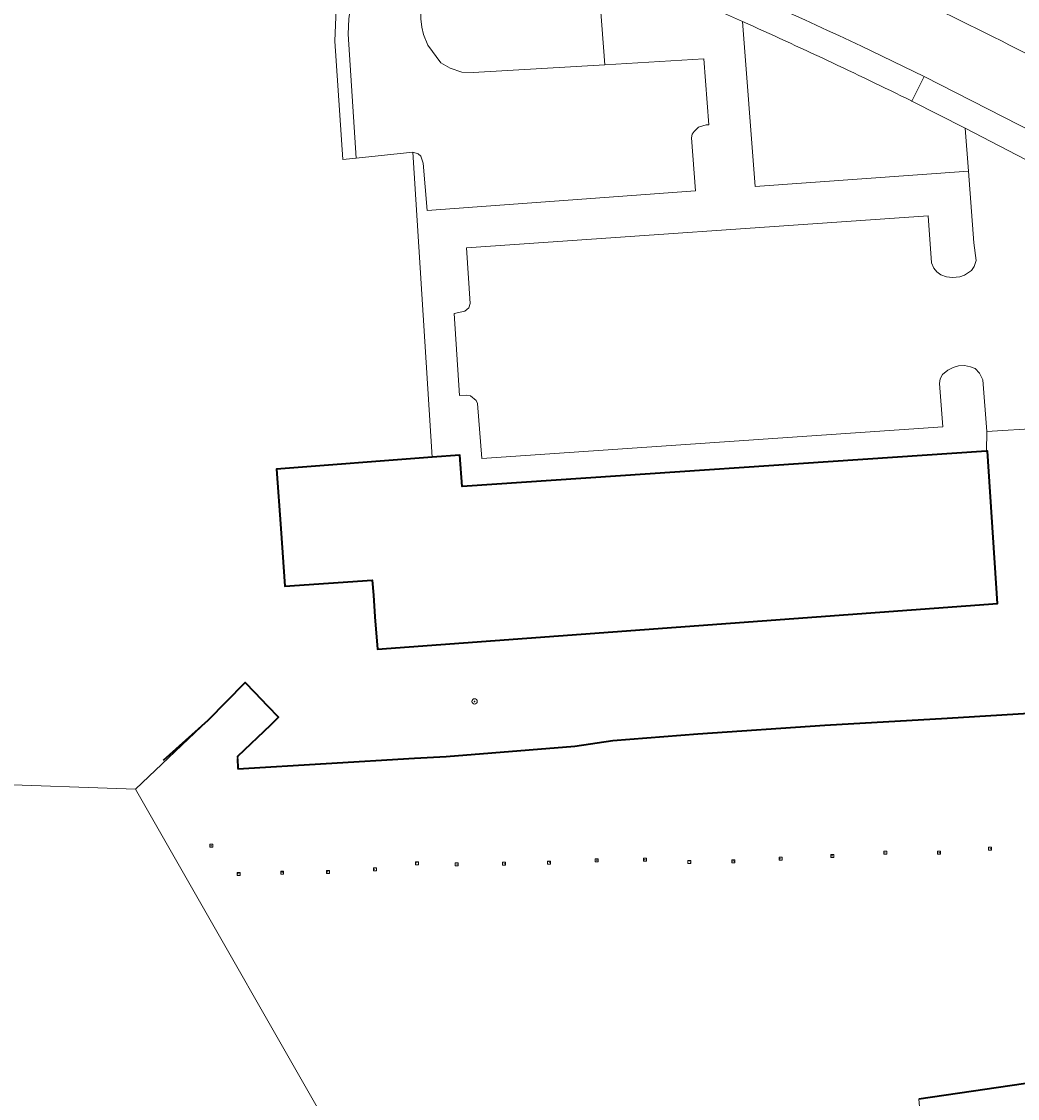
# Model space of a CAD drawing. Header units: metres. Extents: x 152391 to 157968, y 462336 to 467280.
# Tile 97 of 256: x 154301 to 154375, y 464094 to 464175. Entities that reach past the tile are written whole.
import ezdxf
from ezdxf.enums import TextEntityAlignment as Align

# ---------------------------------------------------------------- set-up
doc = ezdxf.new("R2010")
doc.units = ezdxf.units.M
doc.header["$LTSCALE"] = 0.75
doc.layers.get('0').update_dxf_attribs({"lineweight": 25})
for name, color, linetype, lineweight in [('B-WE-GK-BESCHOEIING-G', 251, 'GK-BESCHOEIING', 35), ('B-WE-GR-BEPLANTING_CULTUUR_BOSPLANTSOEN-GV', 251, 'Continuous', 18), ('B-WE-GR-BOOM-S', 251, 'Continuous', 25), ('B-WE-IE-MEUBILAIR_WATERWEGMEUBILAIR-S', 251, 'Continuous', 25), ('B-WE-OG-BEBOUWING-GV', 6, 'Continuous', 35), ('B-WE-OG-TERREIN_CULTUURSCHEIDING-GV', 251, 'Continuous', 18), ('B-WE-OG-WATER-GV', 251, 'Continuous', 18), ('B-WE-VH-VERHARDING_BETONSTRAATSTEEN-GV', 251, 'Continuous', 18), ('B-WE-VH-VERHARDING_TEGEL-GV', 251, 'Continuous', 18)]:
    doc.layers.add(name, color=color, linetype=linetype, lineweight=lineweight)
doc.styles.add('NLCS-ISO', font='isocpeur.ttf')
doc.linetypes.add('GK-BESCHOEIING', pattern='A,30,-5,[1,NLCS.SHX,S=1,R=0,X=0,Y=0],-5', length=40)

# ---------------------------------------------------------------- blocks, each defined once
blk = doc.blocks.new('SGR-BOOM_01-SO')
at = {"linetype": 'ByBlock', "lineweight": 18}
h = blk.add_hatch(color=0, dxfattribs=at)
h.dxf.hatch_style = 1
edge = h.paths.add_edge_path()
edge.add_arc((0, 0), 0.25, 0, 360)
at = {"color": 0, "linetype": 'ByBlock', "lineweight": 18}
for radius in [2, 0.25]:
    blk.add_circle((0, 0), radius, dxfattribs=at)
blk = doc.blocks.new('SIE-WATER_MEERPAAL-SO')
at = {"color": 0, "linetype": 'ByBlock', "lineweight": 18}
blk.add_lwpolyline([(-1.12, -1.12), (1.12, -1.12), (1.12, 1.12), (-1.12, 1.12)], close=True, dxfattribs=at)
at = {"color": 0, "linetype": 'ByBlock', "lineweight": 18, "style": 'NLCS-ISO'}
blk.add_text('m', height=1.5, dxfattribs=at).set_placement((0, 0.28), align=Align.MIDDLE_CENTER)

msp = doc.modelspace()

# ---------------------------------------------------------------- linework, layer by layer
at = {"layer": 'B-WE-GK-BESCHOEIING-G'}
for points in [[(154314.801, 464122.63), (154317.579, 464125.433), (154318.278, 464124.707)], [(154396.644, 464125.291), (154391.936, 464124.272), (154389.625, 464123.726), (154383.048, 464123.312), (154379.517, 464123.315), (154370.105, 464122.747), (154360.942, 464122.213), (154351.444, 464121.579), (154345.093, 464121.07), (154342.237, 464120.649), (154332.623, 464119.866), (154330.247, 464119.747), (154317.029, 464118.94)], [(154318.278, 464124.707), (154319.257, 464123.69)], [(154319.257, 464123.69), (154320.076, 464122.84), (154319.47, 464122.257), (154317.012, 464119.889), (154317.013, 464119.826)], [(154311.459, 464119.624), (154314.801, 464122.63)], [(154317.013, 464119.75), (154317.021, 464118.998)], [(154388.659, 464097.25), (154383.268, 464096.48), (154381.791, 464096.276), (154367.992, 464094.251)]]:
    msp.add_lwpolyline(points, dxfattribs=at)
at = {"layer": 'B-WE-GR-BEPLANTING_CULTUUR_BOSPLANTSOEN-GV'}
msp.add_lwpolyline([(154367.992, 464094.251), (154368.44, 464089.21), (154393.873, 464093.954), (154393.403, 464096.515), (154389.424, 464095.901), (154388.659, 464097.25), (154383.268, 464096.48), (154381.791, 464096.276)], close=True, dxfattribs=at)
at = {"layer": 'B-WE-OG-BEBOUWING-GV'}
msp.add_lwpolyline([(154373.059, 464142.743), (154333.811, 464140.122), (154333.642, 464142.457), (154331.571, 464142.297), (154319.929, 464141.396), (154320.245, 464136.956), (154320.552, 464132.65), (154327.084, 464133.103), (154327.169, 464131.976), (154327.287, 464130.346), (154327.477, 464127.935), (154373.868, 464131.358), (154373.133, 464142.748)], close=True, dxfattribs=at)
at = {"layer": 'B-WE-OG-TERREIN_CULTUURSCHEIDING-GV'}
for points in [[(154321.497, 464183.184), (154321.434, 464182.604), (154320.732, 464180.901), (154325.432, 464179.321), (154324.407, 464176.451), (154324.274, 464173.443), (154324.892, 464164.596), (154325.888, 464164.676), (154325.285, 464173.976), (154325.331, 464175.119), (154325.497, 464176.279), (154325.863, 464177.541), (154326.424, 464178.785), (154328.828, 464185.458), (154327.133, 464186.1), (154327.01, 464186.145)], [(154339.284, 464181.479), (154335.398, 464182.98), (154333.733, 464183.623), (154331.691, 464178.433), (154330.837, 464176.131), (154330.732, 464175.582), (154330.727, 464175.109), (154330.789, 464174.5), (154330.932, 464173.931), (154331.233, 464173.133), (154332.215, 464171.829), (154332.911, 464171.434), (154333.794, 464171.121), (154334.649, 464171.102), (154344.499, 464171.684)], [(154344.499, 464171.684), (154343.893, 464179.61)], [(154343.893, 464179.61), (154344.499, 464171.684)], [(154344.499, 464171.684), (154351.904, 464172.122), (154352.261, 464167.174), (154352.06, 464167.174), (154351.508, 464167.008), (154351.176, 464166.679), (154351.024, 464166.488), (154350.981, 464166.219), (154351.274, 464162.237), (154331.197, 464160.778), (154330.888, 464164.317), (154330.726, 464164.834), (154330.51, 464165.008), (154330.126, 464165.144), (154331.571, 464142.297), (154333.642, 464142.457), (154333.811, 464140.122), (154373.059, 464142.743), (154373.073, 464144.235), (154372.773, 464148.082), (154372.514, 464148.598), (154372.193, 464148.942), (154371.86, 464149.074), (154371.414, 464149.165), (154370.945, 464149.154), (154370.554, 464149.025), (154370.148, 464148.806), (154369.763, 464148.485), (154369.587, 464148.159), (154369.526, 464147.808), (154369.77, 464144.584), (154335.287, 464142.198), (154334.97, 464146.327), (154334.86, 464146.554), (154334.433, 464146.89), (154334.169, 464146.941), (154333.606, 464146.92), (154333.218, 464153.054), (154334.006, 464153.243), (154334.325, 464153.484), (154334.419, 464153.804), (154334.132, 464157.974), (154368.692, 464160.371), (154368.936, 464156.855), (154369.105, 464156.452), (154369.342, 464156.188), (154369.633, 464155.956), (154370.057, 464155.805), (154370.503, 464155.746), (154371.045, 464155.803), (154371.402, 464155.935), (154371.92, 464156.27), (154372.124, 464156.584), (154372.282, 464157.028), (154372.112, 464158.361), (154371.701, 464163.722), (154355.744, 464162.562), (154354.799, 464174.913)], [(154354.799, 464174.913), (154355.744, 464162.562), (154371.701, 464163.722), (154371.456, 464166.928), (154367.46, 464168.959), (154367.43, 464168.974)]]:
    msp.add_lwpolyline(points, dxfattribs=at)
for points in [[(154354.799, 464174.913, 0.007619), (154343.893, 464179.61)], [(154361.983, 464179.377, -0.010922), (154381.386, 464169.747)], [(154367.43, 464168.974, 0.008942), (154354.799, 464174.913)]]:
    msp.add_lwpolyline(points, format="xyb", dxfattribs=at)
at = {"layer": 'B-WE-OG-WATER-GV'}
for points in [[(154379.517, 464123.315), (154370.105, 464122.747), (154360.942, 464122.213), (154351.444, 464121.579), (154345.093, 464121.07), (154342.237, 464120.649), (154332.623, 464119.866), (154330.247, 464119.747), (154317.029, 464118.94), (154317.022, 464118.94), (154317.021, 464118.998), (154317.013, 464119.75), (154317.013, 464119.826), (154317.012, 464119.889), (154319.47, 464122.257), (154320.076, 464122.84), (154319.257, 464123.69), (154318.278, 464124.707), (154317.579, 464125.433), (154314.801, 464122.63), (154309.376, 464117.46), (154326.159, 464088.056)], [(154270.133, 464031.262), (154302.139, 464031.89), (154302.147, 464033.058), (154302.699, 464033.127), (154302.574, 464034.223), (154302.347, 464035.179), (154303.988, 464045.528), (154306.238, 464056.241), (154309.633, 464063.187), (154310.575, 464065.115), (154321.943, 464082.988), (154324.58, 464087.119), (154325.294, 464087.711), (154326.159, 464088.056), (154309.376, 464117.46), (154298.051, 464117.859)], [(154367.992, 464094.251), (154381.791, 464096.276)]]:
    msp.add_lwpolyline(points, dxfattribs=at)
at = {"layer": 'B-WE-VH-VERHARDING_BETONSTRAATSTEEN-GV'}
for points in [[(154336.139, 464184.924, -0.01633), (154363.705, 464173.066)], [(154381.386, 464169.747, 0.010922), (154361.983, 464179.377)]]:
    msp.add_lwpolyline(points, format="xyb", dxfattribs=at)
for points in [[(154325.331, 464175.119), (154325.285, 464173.976), (154325.888, 464164.676), (154330.126, 464165.144), (154330.51, 464165.008), (154330.726, 464164.834), (154330.888, 464164.317), (154331.197, 464160.778), (154351.274, 464162.237), (154350.981, 464166.219), (154351.024, 464166.488), (154351.176, 464166.679), (154351.508, 464167.008), (154352.06, 464167.174), (154352.261, 464167.174), (154351.904, 464172.122), (154344.499, 464171.684), (154334.649, 464171.102), (154333.794, 464171.121), (154332.911, 464171.434), (154332.215, 464171.829), (154331.233, 464173.133), (154330.932, 464173.931), (154330.789, 464174.5), (154330.727, 464175.109)], [(154363.705, 464173.066), (154368.395, 464170.8), (154379.089, 464165.325), (154380.65, 464168.33), (154381.386, 464169.747)], [(154377.899, 464163.597), (154371.456, 464166.928), (154371.701, 464163.722), (154372.112, 464158.361), (154372.282, 464157.028), (154372.124, 464156.584), (154371.92, 464156.27), (154371.402, 464155.935), (154371.045, 464155.803), (154370.503, 464155.746), (154370.057, 464155.805), (154369.633, 464155.956), (154369.342, 464156.188), (154369.105, 464156.452), (154368.936, 464156.855), (154368.692, 464160.371), (154334.132, 464157.974), (154334.419, 464153.804), (154334.325, 464153.484), (154334.006, 464153.243), (154333.218, 464153.054), (154333.606, 464146.92), (154334.169, 464146.941), (154334.433, 464146.89), (154334.86, 464146.554), (154334.97, 464146.327), (154335.287, 464142.198), (154369.77, 464144.584), (154369.526, 464147.808), (154369.587, 464148.159), (154369.763, 464148.485), (154370.148, 464148.806), (154370.554, 464149.025), (154370.945, 464149.154), (154371.414, 464149.165), (154371.86, 464149.074), (154372.193, 464148.942), (154372.514, 464148.598), (154372.773, 464148.082), (154373.073, 464144.235), (154377.085, 464144.465)]]:
    msp.add_lwpolyline(points, dxfattribs=at)
msp.add_lwpolyline([(154367.46, 464168.959), (154371.456, 464166.928), (154377.899, 464163.597), (154378.133, 464163.476), (154379.089, 464165.325), (154368.395, 464170.8)], close=True, dxfattribs=at)
at = {"layer": 'B-WE-VH-VERHARDING_TEGEL-GV'}
for points in [[(154363.705, 464173.066, 0.01633), (154336.139, 464184.924)], [(154343.893, 464179.61, -0.007619), (154354.799, 464174.913)], [(154354.799, 464174.913, -0.008942), (154367.43, 464168.974)]]:
    msp.add_lwpolyline(points, format="xyb", dxfattribs=at)
msp.add_lwpolyline([(154367.43, 464168.974), (154367.46, 464168.959), (154368.395, 464170.8), (154363.705, 464173.066)], dxfattribs=at)

# ---------------------------------------------------------------- block references
at = {"layer": 'B-WE-GR-BOOM-S', "xscale": 0.1, "yscale": 0.1, "zscale": 0.1}
msp.add_blockref('SGR-BOOM_01-SO', (154334.743, 464124.021), dxfattribs=at)
at = {"layer": 'B-WE-IE-MEUBILAIR_WATERWEGMEUBILAIR-S', "xscale": 0.1, "yscale": 0.1, "zscale": 0.1}
for p in [(154315.035, 464113.225), (154361.504, 464112.457), (154365.472, 464112.705), (154369.506, 464112.69), (154373.319, 464112.992), (154330.431, 464111.914), (154333.409, 464111.831), (154336.949, 464111.87), (154340.317, 464111.965), (154343.887, 464112.118), (154347.486, 464112.17), (154350.815, 464111.993), (154354.116, 464112.057), (154357.639, 464112.241), (154317.079, 464111.116), (154320.345, 464111.216), (154323.766, 464111.261), (154327.286, 464111.451)]:
    msp.add_blockref('SIE-WATER_MEERPAAL-SO', p, dxfattribs=at)

doc.saveas('drawing.dxf')
